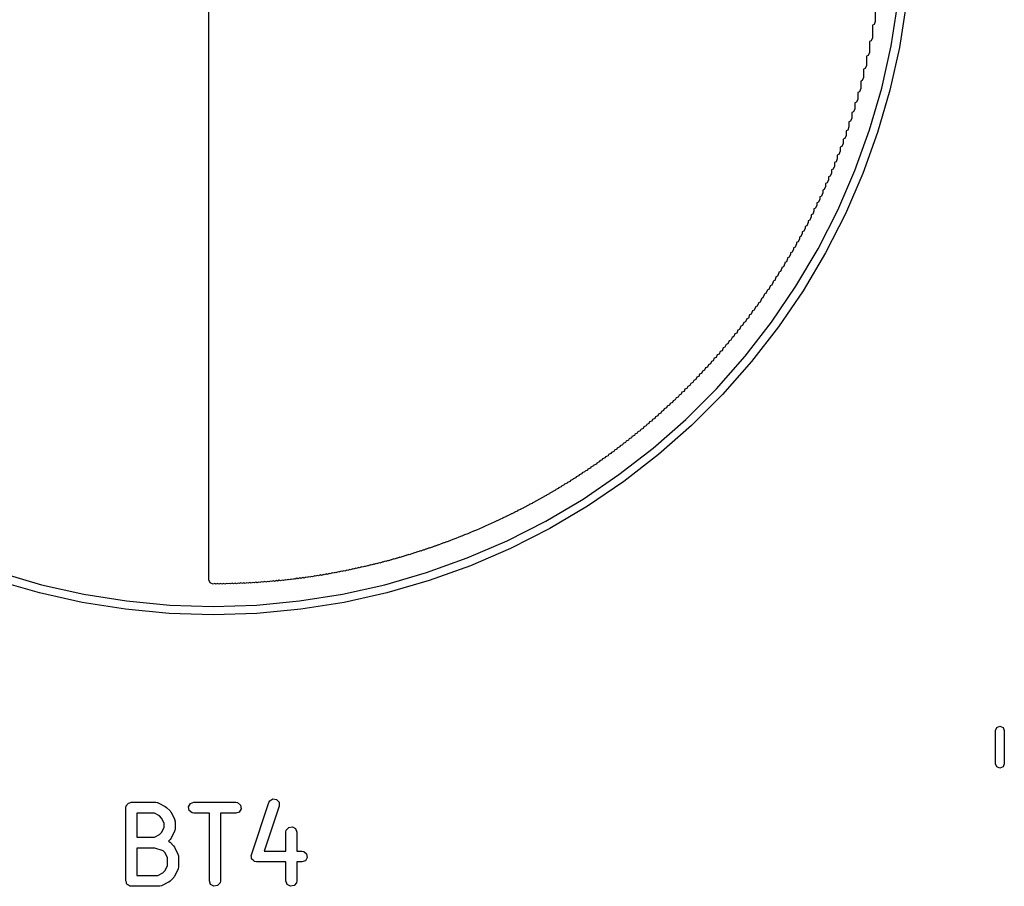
# Model space of a CAD drawing. Extents: x 0.03 to 2.37, y -0.23 to 1.87.
# Tile 5 of 13: x 0.64 to 1.17, y 0.91 to 1.38. Entities that reach past the tile are written whole.
import ezdxf

# ---------------------------------------------------------------- set-up
doc = ezdxf.new("R2010")
doc.units = 0
doc.header["$MEASUREMENT"] = 0
doc.layers.add('BLACK', color=7, linetype='CONTINUOUS')

msp = doc.modelspace()

# ---------------------------------------------------------------- linework, layer by layer
at = {"layer": 'BLACK', "linetype": 'CONTINUOUS'}
for p, q in [((0.744882, 1.07949), (0.744882, 1.79453)), ((1.1125, 1.36733), (1.11616, 1.3904)), ((1.12065, 1.38984), (1.11696, 1.36648)), ((1.10394, 1.38907), (1.10394, 1.38051)), ((1.10394, 1.38051), (1.10325, 1.37884)), ((1.10325, 1.37884), (1.10236, 1.37848)), ((1.10236, 1.37848), (1.10236, 1.37161)), ((1.10167, 1.36994), (1.10079, 1.36958)), ((1.10079, 1.36958), (1.10079, 1.36378)), ((1.10236, 1.37161), (1.10167, 1.36994)), ((1.10079, 1.36378), (1.1001, 1.36211)), ((1.10741, 1.34453), (1.1125, 1.36733)), ((1.11696, 1.36648), (1.1118, 1.34341)), ((1.1001, 1.36211), (1.09921, 1.36174)), ((1.09921, 1.36174), (1.09921, 1.35673)), ((1.09852, 1.35506), (1.09764, 1.3547)), ((1.09764, 1.3547), (1.09764, 1.35028)), ((1.09921, 1.35673), (1.09852, 1.35506)), ((1.09695, 1.34861), (1.09606, 1.34824)), ((1.09606, 1.34824), (1.09606, 1.34429)), ((1.09764, 1.35028), (1.09695, 1.34861)), ((1.09537, 1.34262), (1.09449, 1.34226)), ((1.09449, 1.34226), (1.09449, 1.33866)), ((1.09606, 1.34429), (1.09537, 1.34262)), ((1.10089, 1.3221), (1.10741, 1.34453)), ((1.1118, 1.34341), (1.1052, 1.3207)), ((1.0938, 1.33699), (1.09291, 1.33663)), ((1.09291, 1.33663), (1.09291, 1.33339)), ((1.09449, 1.33866), (1.0938, 1.33699)), ((1.09222, 1.33172), (1.09134, 1.33135)), ((1.09134, 1.33135), (1.09134, 1.32839)), ((1.09291, 1.33339), (1.09222, 1.33172)), ((1.09065, 1.32672), (1.08976, 1.32635)), ((1.08976, 1.32635), (1.08976, 1.32362)), ((1.09134, 1.32839), (1.09065, 1.32672)), ((1.08907, 1.32195), (1.08819, 1.32159)), ((1.08819, 1.32159), (1.08819, 1.31906)), ((1.08976, 1.32362), (1.08907, 1.32195)), ((1.09298, 1.30012), (1.10089, 1.3221)), ((1.1052, 1.3207), (1.09719, 1.29845)), ((1.0875, 1.31738), (1.08661, 1.31702)), ((1.08661, 1.31702), (1.08661, 1.31469)), ((1.08819, 1.31906), (1.0875, 1.31738)), ((1.08504, 1.31047), (1.08435, 1.3088)), ((1.08592, 1.31301), (1.08504, 1.31265)), ((1.08504, 1.31265), (1.08504, 1.31047)), ((1.08661, 1.31469), (1.08592, 1.31301)), ((1.08277, 1.30475), (1.08189, 1.30438)), ((1.08346, 1.30642), (1.08277, 1.30475)), ((1.08435, 1.3088), (1.08346, 1.30844)), ((1.08346, 1.30844), (1.08346, 1.30642)), ((1.0812, 1.30085), (1.08031, 1.30048)), ((1.08031, 1.30048), (1.08031, 1.29874)), ((1.08189, 1.30252), (1.0812, 1.30085)), ((1.08189, 1.30438), (1.08189, 1.30252)), ((1.0837, 1.27868), (1.09298, 1.30012)), ((1.07874, 1.29508), (1.07805, 1.29341)), ((1.07962, 1.29707), (1.07874, 1.2967)), ((1.07874, 1.2967), (1.07874, 1.29508)), ((1.08031, 1.29874), (1.07962, 1.29707)), ((1.09719, 1.29845), (1.0878, 1.27675)), ((1.07647, 1.28983), (1.07559, 1.28946)), ((1.07559, 1.28946), (1.07559, 1.28803)), ((1.07717, 1.2915), (1.07647, 1.28983)), ((1.07805, 1.29341), (1.07717, 1.29304)), ((1.07717, 1.29304), (1.07717, 1.2915)), ((1.07402, 1.28469), (1.07332, 1.28301)), ((1.0749, 1.28636), (1.07402, 1.286)), ((1.07402, 1.286), (1.07402, 1.28469)), ((1.07559, 1.28803), (1.0749, 1.28636)), ((1.07091, 1.27823), (1.07021, 1.27656)), ((1.07175, 1.27975), (1.07091, 1.2794)), ((1.07091, 1.2794), (1.07091, 1.27823)), ((1.07244, 1.28142), (1.07175, 1.27975)), ((1.07332, 1.28301), (1.07244, 1.28265)), ((1.07244, 1.28265), (1.07244, 1.28142)), ((1.07309, 1.25787), (1.0837, 1.27868)), ((1.06864, 1.27341), (1.06776, 1.27304)), ((1.06776, 1.27304), (1.06776, 1.27205)), ((1.06933, 1.27508), (1.06864, 1.27341)), ((1.07021, 1.27656), (1.06933, 1.27619)), ((1.06933, 1.27619), (1.06933, 1.27508)), ((1.0878, 1.27675), (1.07707, 1.25569)), ((1.06618, 1.26909), (1.06549, 1.26742)), ((1.06706, 1.27038), (1.06618, 1.27001)), ((1.06618, 1.27001), (1.06618, 1.26909)), ((1.06776, 1.27205), (1.06706, 1.27038)), ((1.06303, 1.26331), (1.06234, 1.26164)), ((1.06391, 1.26451), (1.06303, 1.26415)), ((1.06303, 1.26415), (1.06303, 1.26331)), ((1.06461, 1.26618), (1.06391, 1.26451)), ((1.06549, 1.26742), (1.06461, 1.26706)), ((1.06461, 1.26706), (1.06461, 1.26618)), ((1.05988, 1.2578), (1.05919, 1.25612)), ((1.06076, 1.25888), (1.05988, 1.25852)), ((1.05988, 1.25852), (1.05988, 1.2578)), ((1.06146, 1.26055), (1.06076, 1.25888)), ((1.0612, 1.23776), (1.07309, 1.25787)), ((1.06234, 1.26164), (1.06146, 1.26127)), ((1.06146, 1.26127), (1.06146, 1.26055)), ((1.05673, 1.25252), (1.05604, 1.25085)), ((1.05762, 1.25345), (1.05673, 1.25308)), ((1.05673, 1.25308), (1.05673, 1.25252)), ((1.05831, 1.25512), (1.05762, 1.25345)), ((1.05919, 1.25612), (1.05831, 1.25576)), ((1.05831, 1.25576), (1.05831, 1.25512)), ((1.07707, 1.25569), (1.06503, 1.23533)), ((1.05358, 1.2474), (1.05289, 1.24573)), ((1.05447, 1.24825), (1.05358, 1.24789)), ((1.05358, 1.24789), (1.05358, 1.2474)), ((1.05516, 1.24992), (1.05447, 1.24825)), ((1.05604, 1.25085), (1.05516, 1.25048)), ((1.05516, 1.25048), (1.05516, 1.24992)), ((1.05043, 1.24248), (1.04974, 1.24081)), ((1.05132, 1.24325), (1.05043, 1.24289)), ((1.05043, 1.24289), (1.05043, 1.24248)), ((1.05201, 1.24492), (1.05132, 1.24325)), ((1.05289, 1.24573), (1.05201, 1.24537)), ((1.05201, 1.24537), (1.05201, 1.24492)), ((1.04659, 1.23605), (1.04571, 1.23568)), ((1.04728, 1.23772), (1.04659, 1.23605)), ((1.04817, 1.23841), (1.04728, 1.23804)), ((1.04728, 1.23804), (1.04728, 1.23772)), ((1.04807, 1.21844), (1.0612, 1.23776)), ((1.04886, 1.24008), (1.04817, 1.23841)), ((1.04974, 1.24081), (1.04886, 1.24044)), ((1.04886, 1.24044), (1.04886, 1.24008)), ((1.04256, 1.23091), (1.04187, 1.22924)), ((1.04344, 1.23148), (1.04256, 1.23111)), ((1.04256, 1.23111), (1.04256, 1.23091)), ((1.04413, 1.23315), (1.04344, 1.23148)), ((1.04502, 1.23376), (1.04413, 1.2334)), ((1.04413, 1.2334), (1.04413, 1.23315)), ((1.04571, 1.23543), (1.04502, 1.23376)), ((1.04571, 1.23568), (1.04571, 1.23543)), ((1.06503, 1.23533), (1.05174, 1.21578)), ((1.03941, 1.22654), (1.03872, 1.22487)), ((1.04029, 1.22703), (1.03941, 1.22666)), ((1.03941, 1.22666), (1.03941, 1.22654)), ((1.04098, 1.2287), (1.04029, 1.22703)), ((1.04187, 1.22924), (1.04098, 1.22887)), ((1.04098, 1.22887), (1.04098, 1.2287)), ((1.03469, 1.22024), (1.03399, 1.21857)), ((1.03557, 1.22061), (1.03469, 1.22025)), ((1.03469, 1.22025), (1.03469, 1.22024)), ((1.03626, 1.22228), (1.03557, 1.22061)), ((1.03714, 1.22274), (1.03626, 1.22237)), ((1.03626, 1.22237), (1.03626, 1.22228)), ((1.03783, 1.22441), (1.03714, 1.22274)), ((1.03872, 1.22487), (1.03783, 1.2245)), ((1.03783, 1.2245), (1.03783, 1.22441)), ((1.03152, 1.21615), (1.03084, 1.21451)), ((1.03242, 1.21652), (1.03152, 1.21615)), ((1.03311, 1.21819), (1.03242, 1.21652)), ((1.03399, 1.21857), (1.03311, 1.2182)), ((1.03311, 1.2182), (1.03311, 1.21819)), ((1.03376, 1.19999), (1.04807, 1.21844)), ((1.05174, 1.21578), (1.03725, 1.1971)), ((1.02676, 1.21019), (1.02612, 1.20864)), ((1.02769, 1.21057), (1.02676, 1.21019)), ((1.02833, 1.21212), (1.02769, 1.21057)), ((1.02927, 1.2125), (1.02833, 1.21212)), ((1.02995, 1.21414), (1.02927, 1.2125)), ((1.03084, 1.21451), (1.02995, 1.21414)), ((1.02199, 1.20446), (1.02139, 1.20301)), ((1.02297, 1.20487), (1.02199, 1.20446)), ((1.02359, 1.20636), (1.02297, 1.20487)), ((1.02454, 1.20675), (1.02359, 1.20636)), ((1.02516, 1.20825), (1.02454, 1.20675)), ((1.02612, 1.20864), (1.02516, 1.20825)), ((1.01723, 1.19897), (1.01667, 1.19762)), ((1.01825, 1.19939), (1.01723, 1.19897)), ((1.01882, 1.20079), (1.01825, 1.19939)), ((1.01831, 1.18246), (1.03376, 1.19999)), ((1.01982, 1.2012), (1.01882, 1.20079)), ((1.0204, 1.2026), (1.01982, 1.2012)), ((1.02139, 1.20301), (1.0204, 1.2026)), ((1.01249, 1.19373), (1.01195, 1.19242)), ((1.01352, 1.19416), (1.01249, 1.19373)), ((1.01406, 1.19546), (1.01352, 1.19416)), ((1.0151, 1.19589), (1.01406, 1.19546)), ((1.01564, 1.19719), (1.0151, 1.19589)), ((1.01667, 1.19762), (1.01564, 1.19719)), ((1.03725, 1.1971), (1.02161, 1.17936)), ((1.00772, 1.18867), (1.00722, 1.18746)), ((1.0088, 1.18912), (1.00772, 1.18867)), ((1.0093, 1.19033), (1.0088, 1.18912)), ((1.01037, 1.19077), (1.0093, 1.19033)), ((1.01087, 1.19198), (1.01037, 1.19077)), ((1.01195, 1.19242), (1.01087, 1.19198)), ((1.00296, 1.18377), (1.0025, 1.18266)), ((1.00407, 1.18424), (1.00296, 1.18377)), ((1.00455, 1.1854), (1.00407, 1.18424)), ((1.00565, 1.18585), (1.00455, 1.1854)), ((1.00613, 1.18701), (1.00565, 1.18585)), ((1.00722, 1.18746), (1.00613, 1.18701)), ((0.99662, 1.17754), (0.996198, 1.17652)), ((0.997773, 1.17801), (0.99662, 1.17754)), ((0.998214, 1.17908), (0.997773, 1.17801)), ((0.999347, 1.17955), (0.998214, 1.17908)), ((0.999789, 1.18062), (0.999347, 1.17955)), ((1.00092, 1.18109), (0.999789, 1.18062)), ((1.00138, 1.1822), (1.00092, 1.18109)), ((1.0025, 1.18266), (1.00138, 1.1822)), ((1.00179, 1.16594), (1.01831, 1.18246)), ((1.02161, 1.17936), (1.00489, 1.16264)), ((0.991876, 1.17308), (0.991473, 1.17211)), ((0.993048, 1.17357), (0.991876, 1.17308)), ((0.99345, 1.17454), (0.993048, 1.17357)), ((0.994623, 1.17502), (0.99345, 1.17454)), ((0.995045, 1.17604), (0.994623, 1.17502)), ((0.996198, 1.17652), (0.995045, 1.17604)), ((0.985537, 1.16736), (0.985174, 1.16648)), ((0.986749, 1.16786), (0.985537, 1.16736)), ((0.987132, 1.16878), (0.986749, 1.16786)), ((0.988324, 1.16927), (0.987132, 1.16878)), ((0.988706, 1.1702), (0.988324, 1.16927)), ((0.989899, 1.17069), (0.988706, 1.1702)), ((0.990281, 1.17162), (0.989899, 1.17069)), ((0.991473, 1.17211), (0.990281, 1.17162)), ((0.979199, 1.16191), (0.978875, 1.16112)), ((0.98045, 1.16242), (0.979199, 1.16191)), ((0.980793, 1.16325), (0.98045, 1.16242)), ((0.982025, 1.16376), (0.980793, 1.16325)), ((0.982368, 1.16459), (0.982025, 1.16376)), ((0.983599, 1.1651), (0.982368, 1.16459)), ((0.983962, 1.16598), (0.983599, 1.1651)), ((0.985174, 1.16648), (0.983962, 1.16598)), ((0.984267, 1.1505), (1.00179, 1.16594)), ((1.00489, 1.16264), (0.987156, 1.147)), ((0.97288, 1.1567), (0.972576, 1.15597)), ((0.974151, 1.15723), (0.97288, 1.1567)), ((0.974474, 1.15801), (0.974151, 1.15723)), ((0.975725, 1.15853), (0.974474, 1.15801)), ((0.976029, 1.15926), (0.975725, 1.15853)), ((0.9773, 1.15979), (0.976029, 1.15926)), ((0.977643, 1.16061), (0.9773, 1.15979)), ((0.978875, 1.16112), (0.977643, 1.16061)), ((0.966277, 1.15109), (0.964966, 1.15054)), ((0.966541, 1.15172), (0.966277, 1.15109)), ((0.967851, 1.15227), (0.966541, 1.15172)), ((0.968136, 1.15295), (0.967851, 1.15227)), ((0.969426, 1.15349), (0.968136, 1.15295)), ((0.96973, 1.15422), (0.969426, 1.15349)), ((0.971001, 1.15475), (0.96973, 1.15422)), ((0.971285, 1.15543), (0.971001, 1.15475)), ((0.972576, 1.15597), (0.971285, 1.15543)), ((0.958647, 1.14585), (0.958403, 1.14526)), ((0.959977, 1.1464), (0.958647, 1.14585)), ((0.960222, 1.14699), (0.959977, 1.1464)), ((0.961552, 1.14754), (0.960222, 1.14699)), ((0.961817, 1.14818), (0.961552, 1.14754)), ((0.963127, 1.14872), (0.961817, 1.14818)), ((0.963391, 1.14936), (0.963127, 1.14872)), ((0.964702, 1.1499), (0.963391, 1.14936)), ((0.964966, 1.15054), (0.964702, 1.1499)), ((0.965809, 1.13618), (0.984267, 1.1505)), ((0.987156, 1.147), (0.968474, 1.13251)), ((0.952103, 1.14085), (0.950754, 1.14029)), ((0.952309, 1.14135), (0.952103, 1.14085)), ((0.953678, 1.14191), (0.952309, 1.14135)), ((0.953903, 1.14246), (0.953678, 1.14191)), ((0.955253, 1.14301), (0.953903, 1.14246)), ((0.955478, 1.14356), (0.955253, 1.14301)), ((0.956828, 1.14412), (0.955478, 1.14356)), ((0.957073, 1.14471), (0.956828, 1.14412)), ((0.958403, 1.14526), (0.957073, 1.14471)), ((0.944229, 1.13557), (0.94284, 1.135)), ((0.944415, 1.13602), (0.944229, 1.13557)), ((0.945804, 1.1366), (0.944415, 1.13602)), ((0.94601, 1.13709), (0.945804, 1.1366)), ((0.947379, 1.13766), (0.94601, 1.13709)), ((0.946488, 1.12305), (0.965809, 1.13618)), ((0.947565, 1.13811), (0.947379, 1.13766)), ((0.948954, 1.13868), (0.947565, 1.13811)), ((0.949159, 1.13918), (0.948954, 1.13868)), ((0.950529, 1.13975), (0.949159, 1.13918)), ((0.950754, 1.14029), (0.950529, 1.13975)), ((0.934927, 1.13002), (0.934781, 1.12967)), ((0.936355, 1.13061), (0.934927, 1.13002)), ((0.936521, 1.13101), (0.936355, 1.13061)), ((0.93793, 1.1316), (0.936521, 1.13101)), ((0.938096, 1.132), (0.93793, 1.1316)), ((0.939505, 1.13258), (0.938096, 1.132)), ((0.939671, 1.13298), (0.939505, 1.13258)), ((0.94108, 1.13357), (0.939671, 1.13298)), ((0.941246, 1.13397), (0.94108, 1.13357)), ((0.942655, 1.13455), (0.941246, 1.13397)), ((0.94284, 1.135), (0.942655, 1.13455)), ((0.968474, 1.13251), (0.948917, 1.11922)), ((0.925439, 1.12441), (0.925332, 1.12416)), ((0.926907, 1.12502), (0.925439, 1.12441)), ((0.927033, 1.12533), (0.926907, 1.12502)), ((0.928481, 1.12593), (0.927033, 1.12533)), ((0.928628, 1.12628), (0.928481, 1.12593)), ((0.930056, 1.12687), (0.928628, 1.12628)), ((0.930183, 1.12718), (0.930056, 1.12687)), ((0.931631, 1.12778), (0.930183, 1.12718)), ((0.931777, 1.12813), (0.931631, 1.12778)), ((0.933206, 1.12872), (0.931777, 1.12813)), ((0.933352, 1.12908), (0.933206, 1.12872)), ((0.934781, 1.12967), (0.933352, 1.12908)), ((0.91597, 1.11921), (0.915883, 1.119)), ((0.917458, 1.11983), (0.91597, 1.11921)), ((0.917565, 1.12008), (0.917458, 1.11983)), ((0.919033, 1.12069), (0.917565, 1.12008)), ((0.91912, 1.1209), (0.919033, 1.12069)), ((0.920607, 1.12152), (0.91912, 1.1209)), ((0.920714, 1.12178), (0.920607, 1.12152)), ((0.922182, 1.12238), (0.920714, 1.12178)), ((0.922289, 1.12264), (0.922182, 1.12238)), ((0.923757, 1.12325), (0.922289, 1.12264)), ((0.923884, 1.12356), (0.923757, 1.12325)), ((0.925332, 1.12416), (0.923884, 1.12356)), ((0.926382, 1.11116), (0.946488, 1.12305)), ((0.948917, 1.11922), (0.928566, 1.10719)), ((0.906434, 1.11424), (0.904927, 1.11361)), ((0.906482, 1.11435), (0.906434, 1.11424)), ((0.908009, 1.11498), (0.906482, 1.11435)), ((0.908076, 1.11515), (0.908009, 1.11498)), ((0.909584, 1.11577), (0.908076, 1.11515)), ((0.909651, 1.11593), (0.909584, 1.11577)), ((0.911159, 1.11656), (0.909651, 1.11593)), ((0.911246, 1.11677), (0.911159, 1.11656)), ((0.912733, 1.11738), (0.911246, 1.11677)), ((0.912801, 1.11755), (0.912733, 1.11738)), ((0.914308, 1.11817), (0.912801, 1.11755)), ((0.914395, 1.11838), (0.914308, 1.11817)), ((0.915883, 1.119), (0.914395, 1.11838)), ((0.89541, 1.10908), (0.893864, 1.10844)), ((0.895439, 1.10915), (0.89541, 1.10908)), ((0.896985, 1.10979), (0.895439, 1.10915)), ((0.897013, 1.10985), (0.896985, 1.10979)), ((0.89856, 1.1105), (0.897013, 1.10985)), ((0.898588, 1.11056), (0.89856, 1.1105)), ((0.900135, 1.1112), (0.898588, 1.11056)), ((0.900183, 1.11132), (0.900135, 1.1112)), ((0.90171, 1.11195), (0.900183, 1.11132)), ((0.901758, 1.11207), (0.90171, 1.11195)), ((0.903284, 1.1127), (0.901758, 1.11207)), ((0.903332, 1.11282), (0.903284, 1.1127)), ((0.904859, 1.11345), (0.903332, 1.11282)), ((0.904927, 1.11361), (0.904859, 1.11345)), ((0.905568, 1.10055), (0.926382, 1.11116)), ((0.882689, 1.10367), (0.881142, 1.10303)), ((0.882717, 1.10366), (0.882689, 1.10367)), ((0.884387, 1.10435), (0.882717, 1.10366)), ((0.884395, 1.10437), (0.884387, 1.10435)), ((0.885839, 1.10497), (0.884395, 1.10437)), ((0.885866, 1.10496), (0.885839, 1.10497)), ((0.887536, 1.10565), (0.885866, 1.10496)), ((0.887545, 1.10567), (0.887536, 1.10565)), ((0.889111, 1.10632), (0.887545, 1.10567)), ((0.88912, 1.10634), (0.889111, 1.10632)), ((0.890686, 1.10699), (0.88912, 1.10634)), ((0.890695, 1.10701), (0.890686, 1.10699)), ((0.892261, 1.10766), (0.890695, 1.10701)), ((0.892289, 1.10773), (0.892261, 1.10766)), ((0.893836, 1.10837), (0.892289, 1.10773)), ((0.893864, 1.10844), (0.893836, 1.10837)), ((0.928566, 1.10719), (0.907498, 1.09645)), ((0.868421, 1.09828), (0.866969, 1.09768)), ((0.868543, 1.09823), (0.868421, 1.09828)), ((0.870044, 1.09885), (0.868543, 1.09823)), ((0.870118, 1.09882), (0.870044, 1.09885)), ((0.871571, 1.09942), (0.870118, 1.09882)), ((0.871693, 1.09937), (0.871571, 1.09942)), ((0.873193, 1.09999), (0.871693, 1.09937)), ((0.873268, 1.09996), (0.873193, 1.09999)), ((0.874768, 1.10058), (0.873268, 1.09996)), ((0.874843, 1.10055), (0.874768, 1.10058)), ((0.87639, 1.10119), (0.874843, 1.10055)), ((0.876417, 1.10118), (0.87639, 1.10119)), ((0.877918, 1.1018), (0.876417, 1.10118)), ((0.877992, 1.10177), (0.877918, 1.1018)), ((0.87954, 1.10241), (0.877992, 1.10177)), ((0.879567, 1.1024), (0.87954, 1.10241)), ((0.881115, 1.10304), (0.879567, 1.1024)), ((0.881142, 1.10303), (0.881115, 1.10304)), ((0.884129, 1.09128), (0.905568, 1.10055)), ((0.851003, 1.09261), (0.849646, 1.09205)), ((0.85122, 1.09252), (0.851003, 1.09261)), ((0.852578, 1.09308), (0.85122, 1.09252)), ((0.852795, 1.09299), (0.852578, 1.09308)), ((0.8542, 1.09357), (0.852795, 1.09299)), ((0.85437, 1.0935), (0.8542, 1.09357)), ((0.855728, 1.09407), (0.85437, 1.0935)), ((0.855945, 1.09398), (0.855728, 1.09407)), ((0.85735, 1.09456), (0.855945, 1.09398)), ((0.85752, 1.09449), (0.85735, 1.09456)), ((0.858925, 1.09507), (0.85752, 1.09449)), ((0.859094, 1.095), (0.858925, 1.09507)), ((0.8605, 1.09558), (0.859094, 1.095)), ((0.860669, 1.09551), (0.8605, 1.09558)), ((0.862122, 1.09611), (0.860669, 1.09551)), ((0.862244, 1.09606), (0.862122, 1.09611)), ((0.863649, 1.09665), (0.862244, 1.09606)), ((0.863819, 1.09657), (0.863649, 1.09665)), ((0.865272, 1.09718), (0.863819, 1.09657)), ((0.865394, 1.09713), (0.865272, 1.09718)), ((0.866846, 1.09773), (0.865394, 1.09713)), ((0.866969, 1.09768), (0.866846, 1.09773)), ((0.907498, 1.09645), (0.885798, 1.08706)), ((0.832011, 1.08749), (0.830748, 1.08697)), ((0.832323, 1.08736), (0.832011, 1.08749)), ((0.833585, 1.08789), (0.832323, 1.08736)), ((0.833898, 1.08776), (0.833585, 1.08789)), ((0.83516, 1.08828), (0.833898, 1.08776)), ((0.835472, 1.08815), (0.83516, 1.08828)), ((0.836735, 1.08867), (0.835472, 1.08815)), ((0.837047, 1.08854), (0.836735, 1.08867)), ((0.838357, 1.08909), (0.837047, 1.08854)), ((0.838622, 1.08898), (0.838357, 1.08909)), ((0.839885, 1.0895), (0.838622, 1.08898)), ((0.840197, 1.08937), (0.839885, 1.0895)), ((0.841507, 1.08991), (0.840197, 1.08937)), ((0.841772, 1.0898), (0.841507, 1.08991)), ((0.843082, 1.09035), (0.841772, 1.0898)), ((0.843346, 1.09024), (0.843082, 1.09035)), ((0.844657, 1.09078), (0.843346, 1.09024)), ((0.844921, 1.09067), (0.844657, 1.09078)), ((0.846279, 1.09123), (0.844921, 1.09067)), ((0.846496, 1.09114), (0.846279, 1.09123)), ((0.847806, 1.09168), (0.846496, 1.09114)), ((0.848071, 1.09157), (0.847806, 1.09168)), ((0.849429, 1.09214), (0.848071, 1.09157)), ((0.849646, 1.09205), (0.849429, 1.09214)), ((0.86215, 1.08336), (0.884129, 1.09128)), ((0.632338, 1.08336), (0.65477, 1.07685)), ((0.805049, 1.0821), (0.803976, 1.08165)), ((0.805551, 1.08189), (0.805049, 1.0821)), ((0.806671, 1.08235), (0.805551, 1.08189)), ((0.807126, 1.08217), (0.806671, 1.08235)), ((0.808246, 1.08263), (0.807126, 1.08217)), ((0.808701, 1.08244), (0.808246, 1.08263)), ((0.809821, 1.0829), (0.808701, 1.08244)), ((0.810276, 1.08272), (0.809821, 1.0829)), ((0.811396, 1.08318), (0.810276, 1.08272)), ((0.81185, 1.08299), (0.811396, 1.08318)), ((0.813018, 1.08348), (0.81185, 1.08299)), ((0.813425, 1.08331), (0.813018, 1.08348)), ((0.814545, 1.08377), (0.813425, 1.08331)), ((0.815, 1.08358), (0.814545, 1.08377)), ((0.816168, 1.08407), (0.815, 1.08358)), ((0.816575, 1.0839), (0.816168, 1.08407)), ((0.817742, 1.08438), (0.816575, 1.0839)), ((0.81815, 1.08421), (0.817742, 1.08438)), ((0.819317, 1.0847), (0.81815, 1.08421)), ((0.819724, 1.08453), (0.819317, 1.0847)), ((0.820892, 1.08501), (0.819724, 1.08453)), ((0.821299, 1.08484), (0.820892, 1.08501)), ((0.822514, 1.08535), (0.821299, 1.08484)), ((0.822874, 1.0852), (0.822514, 1.08535)), ((0.824089, 1.0857), (0.822874, 1.0852)), ((0.824449, 1.08555), (0.824089, 1.0857)), ((0.825664, 1.08605), (0.824449, 1.08555)), ((0.826024, 1.08591), (0.825664, 1.08605)), ((0.827239, 1.08641), (0.826024, 1.08591)), ((0.827598, 1.08626), (0.827239, 1.08641)), ((0.828814, 1.08676), (0.827598, 1.08626)), ((0.829173, 1.08661), (0.828814, 1.08676)), ((0.830388, 1.08712), (0.829173, 1.08661)), ((0.830748, 1.08697), (0.830388, 1.08712)), ((0.839718, 1.07685), (0.86215, 1.08336)), ((0.885798, 1.08706), (0.863551, 1.07905)), ((0.653643, 1.07245), (0.630937, 1.07905)), ((0.65477, 1.07685), (0.677567, 1.07175)), ((0.745574, 1.07782), (0.744882, 1.07949)), ((0.747244, 1.07713), (0.745574, 1.07782)), ((0.748079, 1.07747), (0.747244, 1.07713)), ((0.748819, 1.07717), (0.748079, 1.07747)), ((0.749606, 1.07749), (0.748819, 1.07717)), ((0.750394, 1.07717), (0.749606, 1.07749)), ((0.751181, 1.07749), (0.750394, 1.07717)), ((0.751969, 1.07717), (0.751181, 1.07749)), ((0.752803, 1.07751), (0.751969, 1.07717)), ((0.753543, 1.0772), (0.752803, 1.07751)), ((0.754378, 1.07755), (0.753543, 1.0772)), ((0.755118, 1.07724), (0.754378, 1.07755)), ((0.755953, 1.07759), (0.755118, 1.07724)), ((0.756693, 1.07728), (0.755953, 1.07759)), ((0.757528, 1.07763), (0.756693, 1.07728)), ((0.758268, 1.07732), (0.757528, 1.07763)), ((0.759103, 1.07767), (0.758268, 1.07732)), ((0.759843, 1.07736), (0.759103, 1.07767)), ((0.760725, 1.07773), (0.759843, 1.07736)), ((0.761417, 1.07744), (0.760725, 1.07773)), ((0.762252, 1.07779), (0.761417, 1.07744)), ((0.762992, 1.07748), (0.762252, 1.07779)), ((0.763875, 1.07785), (0.762992, 1.07748)), ((0.764567, 1.07756), (0.763875, 1.07785)), ((0.765449, 1.07792), (0.764567, 1.07756)), ((0.766142, 1.07764), (0.765449, 1.07792)), ((0.767024, 1.078), (0.766142, 1.07764)), ((0.767717, 1.07772), (0.767024, 1.078)), ((0.768646, 1.0781), (0.767717, 1.07772)), ((0.769291, 1.07783), (0.768646, 1.0781)), ((0.770174, 1.0782), (0.769291, 1.07783)), ((0.770866, 1.07791), (0.770174, 1.0782)), ((0.771796, 1.0783), (0.770866, 1.07791)), ((0.772441, 1.07803), (0.771796, 1.0783)), ((0.773371, 1.07842), (0.772441, 1.07803)), ((0.774016, 1.07815), (0.773371, 1.07842)), ((0.774965, 1.07854), (0.774016, 1.07815)), ((0.77563, 1.07827), (0.774965, 1.07854)), ((0.77656, 1.07865), (0.77563, 1.07827)), ((0.777205, 1.07839), (0.77656, 1.07865)), ((0.778182, 1.07879), (0.777205, 1.07839)), ((0.77878, 1.07854), (0.778182, 1.07879)), ((0.779709, 1.07893), (0.77878, 1.07854)), ((0.780354, 1.07866), (0.779709, 1.07893)), ((0.781332, 1.07907), (0.780354, 1.07866)), ((0.781929, 1.07882), (0.781332, 1.07907)), ((0.782907, 1.07922), (0.781929, 1.07882)), ((0.783504, 1.07898), (0.782907, 1.07922)), ((0.784481, 1.07938), (0.783504, 1.07898)), ((0.785079, 1.07913), (0.784481, 1.07938)), ((0.786056, 1.07954), (0.785079, 1.07913)), ((0.786654, 1.07929), (0.786056, 1.07954)), ((0.787679, 1.07972), (0.786654, 1.07929)), ((0.788228, 1.07949), (0.787679, 1.07972)), ((0.789253, 1.07991), (0.788228, 1.07949)), ((0.789803, 1.07969), (0.789253, 1.07991)), ((0.790828, 1.08011), (0.789803, 1.07969)), ((0.791378, 1.07988), (0.790828, 1.08011)), ((0.792403, 1.08031), (0.791378, 1.07988)), ((0.792953, 1.08008), (0.792403, 1.08031)), ((0.793978, 1.0805), (0.792953, 1.08008)), ((0.794528, 1.08028), (0.793978, 1.0805)), ((0.795553, 1.0807), (0.794528, 1.08028)), ((0.796102, 1.08047), (0.795553, 1.0807)), ((0.797175, 1.08092), (0.796102, 1.08047)), ((0.797677, 1.08071), (0.797175, 1.08092)), ((0.79875, 1.08115), (0.797677, 1.08071)), ((0.799252, 1.08094), (0.79875, 1.08115)), ((0.800277, 1.08137), (0.799252, 1.08094)), ((0.800827, 1.08114), (0.800277, 1.08137)), ((0.801947, 1.08161), (0.800827, 1.08114)), ((0.802402, 1.08142), (0.801947, 1.08161)), ((0.803474, 1.08186), (0.802402, 1.08142)), ((0.803976, 1.08165), (0.803474, 1.08186)), ((0.816921, 1.07175), (0.839718, 1.07685)), ((0.863551, 1.07905), (0.840845, 1.07245)), ((0.676718, 1.0673), (0.653643, 1.07245)), ((0.677567, 1.07175), (0.70064, 1.0681)), ((0.793849, 1.0681), (0.816921, 1.07175)), ((0.840845, 1.07245), (0.81777, 1.0673)), ((0.700071, 1.0636), (0.676718, 1.0673)), ((0.70064, 1.0681), (0.723896, 1.0659)), ((0.770592, 1.0659), (0.793849, 1.0681)), ((0.81777, 1.0673), (0.794417, 1.0636)), ((0.723611, 1.06137), (0.700071, 1.0636)), ((0.747244, 1.06063), (0.723611, 1.06137)), ((0.723896, 1.0659), (0.747244, 1.06516)), ((0.747244, 1.06516), (0.770592, 1.0659)), ((0.770877, 1.06137), (0.747244, 1.06063)), ((0.794417, 1.0636), (0.770877, 1.06137)), ((1.1687, 0.998191), (1.16939, 0.999862)), ((1.1687, 0.980312), (1.1687, 0.998191)), ((1.16939, 0.999862), (1.17106, 1.00055)), ((1.17106, 1.00055), (1.17273, 0.999862)), ((1.17273, 0.999862), (1.17343, 0.998191)), ((1.17343, 0.998191), (1.17343, 0.980312)), ((1.16939, 0.978642), (1.1687, 0.980312)), ((1.17106, 0.97795), (1.16939, 0.978642)), ((1.17273, 0.978642), (1.17106, 0.97795)), ((1.17343, 0.980312), (1.17273, 0.978642)), ((0.777251, 0.959408), (0.77774, 0.960309)), ((0.77774, 0.960309), (0.779461, 0.961367)), ((0.779461, 0.961367), (0.781458, 0.961071)), ((0.781458, 0.961071), (0.782799, 0.959559)), ((0.700234, 0.956599), (0.700302, 0.956983)), ((0.700234, 0.917229), (0.700234, 0.956599)), ((0.700279, 0.957112), (0.700345, 0.957226)), ((0.700302, 0.956983), (0.700279, 0.957112)), ((0.700345, 0.957226), (0.700412, 0.957609)), ((0.700412, 0.957609), (0.700906, 0.958197)), ((0.700906, 0.958197), (0.701289, 0.958861)), ((0.701289, 0.958861), (0.701539, 0.958952)), ((0.701539, 0.958952), (0.701711, 0.959156)), ((0.701711, 0.959156), (0.702466, 0.95929)), ((0.702466, 0.95929), (0.703187, 0.959552)), ((0.703187, 0.959552), (0.71631, 0.959552)), ((0.71631, 0.959552), (0.71732, 0.959374)), ((0.71732, 0.959374), (0.717456, 0.95926)), ((0.717456, 0.95926), (0.717631, 0.95924)), ((0.717631, 0.95924), (0.721381, 0.957365)), ((0.721381, 0.957365), (0.72209, 0.95684)), ((0.72209, 0.95684), (0.722148, 0.956812)), ((0.722148, 0.956812), (0.724023, 0.954938)), ((0.724023, 0.954938), (0.724529, 0.954214)), ((0.734025, 0.957112), (0.735035, 0.958861)), ((0.734376, 0.955123), (0.734025, 0.957112)), ((0.735923, 0.953825), (0.734376, 0.955123)), ((0.735035, 0.958861), (0.736933, 0.959552)), ((0.736933, 0.959552), (0.75943, 0.959552)), ((0.75943, 0.959552), (0.76044, 0.959374)), ((0.76044, 0.959374), (0.761987, 0.958076)), ((0.762338, 0.956086), (0.761328, 0.954337)), ((0.761987, 0.958076), (0.762338, 0.956086)), ((0.767877, 0.931286), (0.777251, 0.959408)), ((0.782854, 0.95754), (0.774775, 0.933305)), ((0.782799, 0.959559), (0.782854, 0.95754)), ((0.70614, 0.953646), (0.70614, 0.940804)), ((0.715613, 0.953646), (0.70614, 0.953646)), ((0.718311, 0.952298), (0.715613, 0.953646)), ((0.719508, 0.951101), (0.718311, 0.952298)), ((0.720857, 0.948403), (0.719508, 0.951101)), ((0.724529, 0.954214), (0.724576, 0.95417)), ((0.724576, 0.95417), (0.726451, 0.950421)), ((0.726451, 0.950421), (0.726743, 0.949438)), ((0.726743, 0.949438), (0.726702, 0.949266)), ((0.736933, 0.953646), (0.735923, 0.953825)), ((0.745229, 0.953646), (0.736933, 0.953646)), ((0.745229, 0.917229), (0.745229, 0.953646)), ((0.75943, 0.953646), (0.751134, 0.953646)), ((0.751134, 0.953646), (0.751134, 0.917229)), ((0.761328, 0.954337), (0.75943, 0.953646)), ((0.719508, 0.94335), (0.720857, 0.946048)), ((0.720857, 0.946048), (0.720857, 0.948403)), ((0.726471, 0.944205), (0.726451, 0.94403)), ((0.726584, 0.944341), (0.726471, 0.944205)), ((0.726762, 0.945351), (0.726584, 0.944341)), ((0.726702, 0.949266), (0.726762, 0.9491)), ((0.726762, 0.9491), (0.726762, 0.945351)), ((0.786474, 0.943476), (0.786652, 0.944486)), ((0.786652, 0.944486), (0.78795, 0.946033)), ((0.78795, 0.946033), (0.789939, 0.946384)), ((0.789939, 0.946384), (0.791688, 0.945374)), ((0.791688, 0.945374), (0.792379, 0.943476)), ((0.70614, 0.940804), (0.715613, 0.940804)), ((0.715613, 0.940804), (0.718311, 0.942153)), ((0.718311, 0.942153), (0.719508, 0.94335)), ((0.724023, 0.939513), (0.72314, 0.938631)), ((0.72405, 0.939571), (0.724023, 0.939513)), ((0.724576, 0.940281), (0.72405, 0.939571)), ((0.726451, 0.94403), (0.724576, 0.940281)), ((0.786474, 0.933305), (0.786474, 0.943476)), ((0.792379, 0.943476), (0.792379, 0.933305)), ((0.70614, 0.934899), (0.70614, 0.920182)), ((0.715831, 0.934899), (0.70614, 0.934899)), ((0.72034, 0.933396), (0.715831, 0.934899)), ((0.72314, 0.938631), (0.72377, 0.93829)), ((0.72377, 0.93829), (0.723863, 0.938139)), ((0.723863, 0.938139), (0.724023, 0.938065)), ((0.724023, 0.938065), (0.725897, 0.93619)), ((0.725897, 0.93619), (0.726404, 0.935467)), ((0.726404, 0.935467), (0.726451, 0.935423)), ((0.726451, 0.935423), (0.728325, 0.931673)), ((0.721383, 0.932353), (0.72034, 0.933396)), ((0.722731, 0.929655), (0.721383, 0.932353)), ((0.722731, 0.925425), (0.722731, 0.929655)), ((0.728325, 0.931673), (0.728618, 0.93069)), ((0.728618, 0.93069), (0.728577, 0.930518)), ((0.728577, 0.930518), (0.728637, 0.930352)), ((0.728637, 0.930352), (0.728637, 0.924728)), ((0.767771, 0.930865), (0.767884, 0.931061)), ((0.767911, 0.930072), (0.767771, 0.930865)), ((0.767884, 0.931061), (0.767877, 0.931286)), ((0.767933, 0.929267), (0.767911, 0.930072)), ((0.768082, 0.929098), (0.767933, 0.929267)), ((0.768121, 0.928876), (0.768082, 0.929098)), ((0.768738, 0.928359), (0.768121, 0.928876)), ((0.769273, 0.927756), (0.768738, 0.928359)), ((0.774775, 0.933305), (0.786474, 0.933305)), ((0.792379, 0.933305), (0.795051, 0.933305)), ((0.795051, 0.933305), (0.796061, 0.933127)), ((0.796061, 0.933127), (0.797608, 0.931829)), ((0.797959, 0.92984), (0.796949, 0.928091)), ((0.797608, 0.931829), (0.797959, 0.92984)), ((0.721383, 0.922728), (0.722731, 0.925425)), ((0.728325, 0.923408), (0.726451, 0.919658)), ((0.728345, 0.923583), (0.728325, 0.923408)), ((0.728459, 0.923718), (0.728345, 0.923583)), ((0.728637, 0.924728), (0.728459, 0.923718)), ((0.769496, 0.927723), (0.769273, 0.927756)), ((0.769669, 0.927578), (0.769496, 0.927723)), ((0.770679, 0.9274), (0.769669, 0.927578)), ((0.786474, 0.9274), (0.770679, 0.9274)), ((0.786474, 0.917229), (0.786474, 0.9274)), ((0.795051, 0.9274), (0.792379, 0.9274)), ((0.792379, 0.9274), (0.792379, 0.917229)), ((0.796949, 0.928091), (0.795051, 0.9274)), ((0.70614, 0.920182), (0.717488, 0.920182)), ((0.717488, 0.920182), (0.720186, 0.921531)), ((0.720186, 0.921531), (0.721383, 0.922728)), ((0.725897, 0.918891), (0.724023, 0.917016)), ((0.725925, 0.918949), (0.725897, 0.918891)), ((0.726451, 0.919658), (0.725925, 0.918949)), ((0.700497, 0.916508), (0.700234, 0.917229)), ((0.70063, 0.915753), (0.700497, 0.916508)), ((0.700834, 0.915581), (0.70063, 0.915753)), ((0.700925, 0.915331), (0.700834, 0.915581)), ((0.701589, 0.914948), (0.700925, 0.915331)), ((0.702177, 0.914454), (0.701589, 0.914948)), ((0.702561, 0.914387), (0.702177, 0.914454)), ((0.702674, 0.914321), (0.702561, 0.914387)), ((0.702804, 0.914344), (0.702674, 0.914321)), ((0.703187, 0.914276), (0.702804, 0.914344)), ((0.718185, 0.914276), (0.703187, 0.914276)), ((0.718351, 0.914337), (0.718185, 0.914276)), ((0.718523, 0.914296), (0.718351, 0.914337)), ((0.719506, 0.914588), (0.718523, 0.914296)), ((0.723255, 0.916463), (0.719506, 0.914588)), ((0.7233, 0.91651), (0.723255, 0.916463)), ((0.724023, 0.917016), (0.7233, 0.91651)), ((0.74592, 0.915331), (0.745229, 0.917229)), ((0.747669, 0.914321), (0.74592, 0.915331)), ((0.749658, 0.914672), (0.747669, 0.914321)), ((0.750956, 0.916219), (0.749658, 0.914672)), ((0.751134, 0.917229), (0.750956, 0.916219)), ((0.787164, 0.915331), (0.786474, 0.917229)), ((0.788914, 0.914321), (0.787164, 0.915331)), ((0.790903, 0.914672), (0.788914, 0.914321)), ((0.792201, 0.916219), (0.790903, 0.914672)), ((0.792379, 0.917229), (0.792201, 0.916219))]:
    msp.add_line(p, q, dxfattribs=at)

doc.saveas('drawing.dxf')
